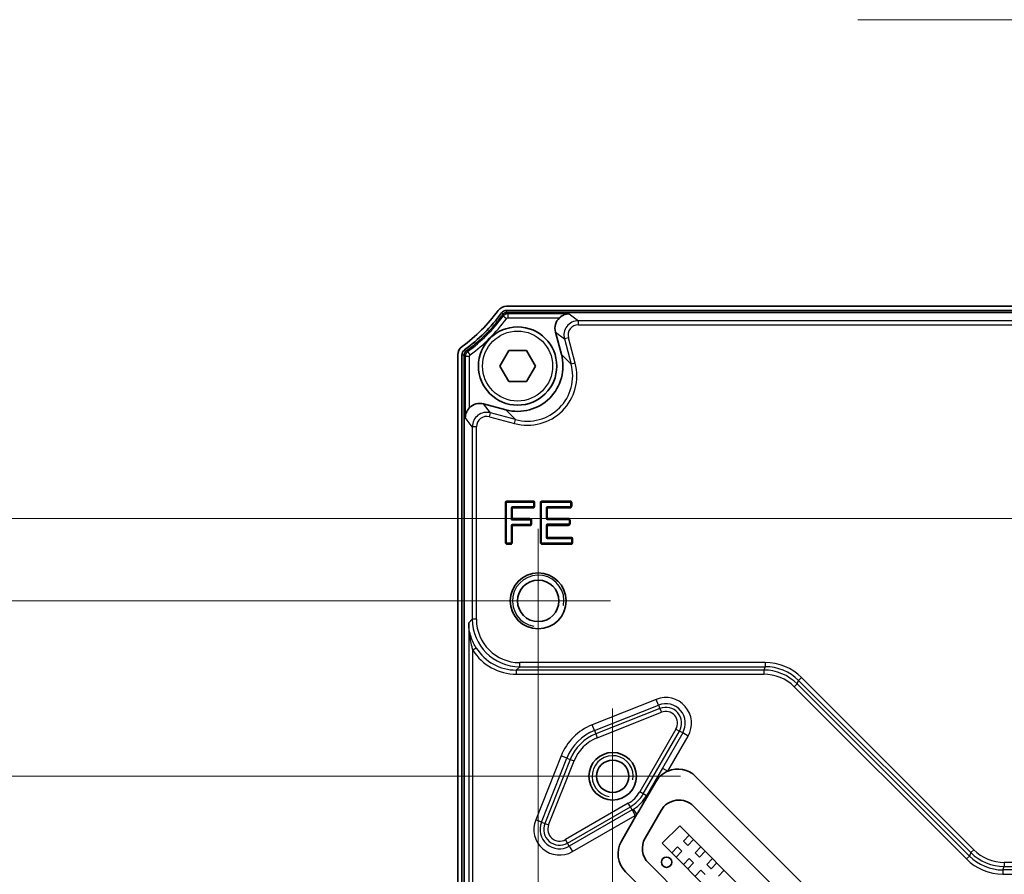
# Model space of a CAD drawing. Header units: millimetres. Extents: x 0 to 420, y 0 to 297.
# Tile 12 of 33: x 123 to 171, y 155 to 197. Entities that reach past the tile are written whole.
import ezdxf

# ---------------------------------------------------------------- set-up
doc = ezdxf.new("R2010")
doc.units = ezdxf.units.MM
for name, color, linetype, lineweight in [('Bemaßung (ISO)', 7, 'Continuous', 18), ('Mittelpunktmarkierung (ISO)', 7, 'Continuous', 18), ('Sichtbar (ISO)', 7, 'Continuous', 35), ('Sichtbar schmal (ISO)', 7, 'Continuous', 25), ('Symbol (ISO)', 7, 'Continuous', 18)]:
    doc.layers.add(name, color=color, linetype=linetype, lineweight=lineweight)
doc.styles.add('Notiztext (DIN)', font='isocpeur.ttf')
doc.dimstyles.new('Standard (DIN)', dxfattribs={"dimtxt": 3.5, "dimasz": 2.5, "dimexe": 1, "dimexo": 0, "dimgap": 0.7, "dimtad": 1, "dimtoh": 1, "dimrnd": 1e-08, "dimtxsty": 'Notiztext (DIN)', "dimcen": 0.09, "dimdle": 10, "dimclrd": 256, "dimclre": 256, "dimclrt": 256, "dimazin": 2, "dimtfac": 0.514286, "dimtdec": 4, "dimtmove": 0, "dimatfit": 3, "dimfxl": 1, "dimtolj": 1, "dimlwd": -1, "dimlwe": -1, "dimarcsym": 0})
doc.dimstyles.new('Standard - Methode 2a (DIN)$7', dxfattribs={"dimtxt": 3.5, "dimasz": 2.5, "dimexe": 3.175, "dimexo": 0.8, "dimgap": 0.8, "dimtad": 1, "dimtih": 1, "dimtoh": 1, "dimrnd": 1e-08, "dimtxsty": 'Notiztext (DIN)', "dimcen": 0.09, "dimdle": 10, "dimclrd": 256, "dimclre": 256, "dimclrt": 256, "dimazin": 2, "dimtfac": 1, "dimtmove": 0, "dimatfit": 3, "dimfxl": 1, "dimtolj": 1, "dimlwd": -1, "dimlwe": -1, "dimarcsym": 0})

# ---------------------------------------------------------------- blocks, each defined once
blk = doc.blocks.new('*D31')
at = {"layer": 'Bemaßung (ISO)', "transparency": 16777216}
for p, q in [((151.887, 159.861), (96.447, 159.861)), ((97.447, 123.173), (97.447, 157.361)), ((146.735, 120.673), (96.447, 120.673))]:
    blk.add_line(p, q, dxfattribs=at)
for points in [[(97.031, 157.361), (97.864, 157.361), (97.447, 159.861)], [(97.031, 123.173), (97.864, 123.173), (97.447, 120.673)]]:
    blk.add_solid(points, dxfattribs=at)
at = {"layer": 'Defpoints', "color": 0, "transparency": 16777216}
for p in [(97.447, 159.861), (151.887, 159.861), (146.735, 120.673)]:
    blk.add_point(p, dxfattribs=at)
at = {"layer": 'Bemaßung (ISO)', "transparency": 16777216, "insert": (92.547, 135.445), "char_height": 3.5, "attachment_point": 1, "rotation": 90, "style": 'Notiztext (DIN)'}
blk.add_mtext('\\A1;39,19', dxfattribs=at)
blk = doc.blocks.new('*D32')
at = {"layer": 'Bemaßung (ISO)', "transparency": 16777216}
for p, q in [((148.276, 168.373), (88.447, 168.373)), ((89.447, 123.173), (89.447, 165.873)), ((146.735, 120.673), (88.447, 120.673))]:
    blk.add_line(p, q, dxfattribs=at)
for points in [[(89.031, 165.873), (89.864, 165.873), (89.447, 168.373)], [(89.031, 123.173), (89.864, 123.173), (89.447, 120.673)]]:
    blk.add_solid(points, dxfattribs=at)
at = {"layer": 'Defpoints', "color": 0, "transparency": 16777216}
for p in [(89.447, 168.373), (148.276, 168.373), (146.735, 120.673)]:
    blk.add_point(p, dxfattribs=at)
at = {"layer": 'Bemaßung (ISO)', "transparency": 16777216, "insert": (84.547, 140.401), "char_height": 3.5, "attachment_point": 1, "rotation": 90, "style": 'Notiztext (DIN)'}
blk.add_mtext('\\A1;47,7', dxfattribs=at)
blk = doc.blocks.new('*D33')
at = {"layer": 'Bemaßung (ISO)', "transparency": 16777216}
for p, q in [((183.576, 172.373), (80.447, 172.373)), ((81.447, 123.173), (81.447, 169.873)), ((146.735, 120.673), (80.447, 120.673))]:
    blk.add_line(p, q, dxfattribs=at)
for points in [[(81.031, 169.873), (81.864, 169.873), (81.447, 172.373)], [(81.031, 123.173), (81.864, 123.173), (81.447, 120.673)]]:
    blk.add_solid(points, dxfattribs=at)
at = {"layer": 'Defpoints', "color": 0, "transparency": 16777216}
for p in [(81.447, 172.373), (183.576, 172.373), (146.735, 120.673)]:
    blk.add_point(p, dxfattribs=at)
at = {"layer": 'Bemaßung (ISO)', "transparency": 16777216, "insert": (76.547, 142.926), "char_height": 3.5, "attachment_point": 1, "rotation": 90, "style": 'Notiztext (DIN)'}
blk.add_mtext('\\A1;51,7', dxfattribs=at)
blk = doc.blocks.new('*D34')
at = {"layer": 'Bemaßung (ISO)', "transparency": 16777216}
for p, q in [((148.276, 168.373), (148.276, 109.373)), ((144.376, 123.033), (144.376, 109.373)), ((141.876, 110.373), (132.551, 110.373)), ((148.276, 110.373), (144.376, 110.373)), ((150.776, 110.373), (153.276, 110.373))]:
    blk.add_line(p, q, dxfattribs=at)
for points in [[(141.876, 110.79), (141.876, 109.957), (144.376, 110.373)], [(150.776, 110.79), (150.776, 109.957), (148.276, 110.373)]]:
    blk.add_solid(points, dxfattribs=at)
at = {"layer": 'Defpoints', "color": 0, "transparency": 16777216}
for p in [(148.276, 168.373), (144.376, 123.033), (148.276, 110.373)]:
    blk.add_point(p, dxfattribs=at)
at = {"layer": 'Bemaßung (ISO)', "transparency": 16777216, "insert": (133.251, 115.273), "char_height": 3.5, "attachment_point": 1, "style": 'Notiztext (DIN)'}
blk.add_mtext('\\A1;3,9', dxfattribs=at)
blk = doc.blocks.new('*D35')
at = {"layer": 'Bemaßung (ISO)', "transparency": 16777216}
for p, q in [((151.887, 159.861), (151.887, 101.373)), ((144.376, 123.033), (144.376, 101.373)), ((144.376, 102.373), (132.578, 102.373)), ((149.387, 102.373), (146.876, 102.373))]:
    blk.add_line(p, q, dxfattribs=at)
for points in [[(146.876, 102.79), (146.876, 101.957), (144.376, 102.373)], [(149.387, 102.79), (149.387, 101.957), (151.887, 102.373)]]:
    blk.add_solid(points, dxfattribs=at)
at = {"layer": 'Defpoints', "color": 0, "transparency": 16777216}
for p in [(151.887, 159.861), (144.376, 123.033), (151.887, 102.373)]:
    blk.add_point(p, dxfattribs=at)
at = {"layer": 'Bemaßung (ISO)', "transparency": 16777216, "insert": (133.278, 107.273), "char_height": 3.5, "attachment_point": 1, "style": 'Notiztext (DIN)'}
blk.add_mtext('\\A1;7,51', dxfattribs=at)
blk = doc.blocks.new('*D38')
at = {"layer": 'Bemaßung (ISO)', "transparency": 16777216}
for p, q in [((183.576, 172.373), (183.576, 77.373)), ((144.376, 123.033), (144.376, 77.373)), ((146.876, 78.373), (181.076, 78.373))]:
    blk.add_line(p, q, dxfattribs=at)
for points in [[(146.876, 78.79), (146.876, 77.957), (144.376, 78.373)], [(181.076, 78.79), (181.076, 77.957), (183.576, 78.373)]]:
    blk.add_solid(points, dxfattribs=at)
at = {"layer": 'Defpoints', "color": 0, "transparency": 16777216}
for p in [(183.576, 172.373), (144.376, 123.033), (183.576, 78.373)]:
    blk.add_point(p, dxfattribs=at)
at = {"layer": 'Bemaßung (ISO)', "transparency": 16777216, "insert": (160.038, 83.273), "char_height": 3.5, "attachment_point": 1, "style": 'Notiztext (DIN)'}
blk.add_mtext('\\A1;39,2', dxfattribs=at)

msp = doc.modelspace()

# ---------------------------------------------------------------- linework, layer by layer
at = {"layer": 'Mittelpunktmarkierung (ISO)', "linetype": 'Continuous'}
for p, q in [((148.2757, 171.8797), (148.2757, 164.8668)), ((151.7821, 168.3733), (144.7692, 168.3733)), ((151.8874, 163.145), (151.8874, 156.578)), ((155.1709, 159.8615), (148.6039, 159.8615))]:
    msp.add_line(p, q, dxfattribs=at)
at = {"layer": 'Sichtbar (ISO)'}
for p, q in [((198.0164, 182.6733), (146.7349, 182.6733)), ((146.7349, 182.4733), (198.0164, 182.4733)), ((149.401, 180.3414), (149.1109, 181.4243)), ((144.3757, 180.314), (144.3757, 123.0325)), ((144.5757, 123.0325), (144.5757, 180.314)), ((146.4096, 179.7733), (146.8427, 180.5233)), ((146.8427, 180.5233), (147.7087, 180.5233)), ((147.7087, 180.5233), (148.1417, 179.7733)), ((146.8427, 179.0233), (146.4096, 179.7733)), ((148.1417, 179.7733), (147.7087, 179.0233)), ((147.7087, 179.0233), (146.8427, 179.0233)), ((145.6246, 177.938), (146.7075, 177.6479)), ((146.7198, 173.122), (146.7198, 171.2246)), ((148.0178, 173.1719), (146.7698, 173.1719)), ((147.0324, 172.9383), (148.0178, 172.9383)), ((148.0678, 172.9883), (148.0678, 173.122)), ((148.4195, 173.122), (148.4195, 171.2246)), ((149.8151, 173.1719), (148.4695, 173.1719)), ((148.7321, 172.9383), (149.8151, 172.9383)), ((149.8651, 172.9883), (149.8651, 173.122)), ((146.9824, 172.3168), (146.9824, 172.8883)), ((148.6821, 172.3744), (148.6821, 172.8883)), ((146.9833, 172.3176), (146.9824, 172.3168)), ((147.8715, 172.3168), (146.9824, 172.3168)), ((146.9824, 171.2246), (146.9824, 172.0331)), ((146.9833, 172.3176), (147.0333, 172.3676)), ((147.0324, 172.0831), (147.8715, 172.0831)), ((147.9215, 172.1331), (147.9215, 172.2668)), ((148.6821, 171.4582), (148.6821, 172.0407)), ((149.7404, 172.3244), (148.7321, 172.3244)), ((148.7321, 172.0907), (149.7404, 172.0907)), ((149.7904, 172.1407), (149.7904, 172.2744)), ((146.7698, 171.1746), (146.9324, 171.1746)), ((148.4695, 171.1746), (149.8608, 171.1746)), ((149.8608, 171.4082), (148.7321, 171.4082)), ((149.9108, 171.2246), (149.9108, 171.3582)), ((153.5736, 158.888), (153.9818, 159.595)), ((155.914, 159.8513), (165.4537, 150.3115)), ((153.4623, 156.8599), (154.2388, 158.2048)), ((155.8119, 158.4119), (164.0143, 150.2095)), ((152.3122, 156.7096), (153.0667, 158.0165)), ((154.2916, 156.6088), (155.1401, 157.4573)), ((155.1401, 157.4573), (163.0597, 149.5377)), ((155.5998, 156.9977), (155.3169, 156.7149)), ((155.3169, 156.7149), (155.529, 156.5027)), ((155.8119, 156.7856), (155.529, 156.5027)), ((162.2112, 148.6892), (154.2916, 156.6088)), ((154.7512, 156.1492), (155.0341, 156.432)), ((154.9634, 155.937), (155.2462, 156.2199)), ((155.2462, 156.2199), (155.0341, 156.432)), ((156.1654, 156.432), (155.8826, 156.1492)), ((156.3776, 156.2199), (156.0947, 155.937)), ((155.3169, 155.5835), (155.5998, 155.8663)), ((155.8119, 155.6542), (155.5998, 155.8663)), ((155.8826, 156.1492), (156.0947, 155.937)), ((156.7311, 155.8663), (156.4483, 155.5835)), ((161.2552, 148.0188), (153.6212, 155.6528)), ((155.529, 155.3714), (155.8119, 155.6542)), ((155.8826, 155.0178), (156.1654, 155.3006)), ((156.3776, 155.0885), (156.1654, 155.3006)), ((156.4483, 155.5835), (156.6604, 155.3714)), ((156.9433, 155.6542), (156.6604, 155.3714)), ((157.2968, 155.3006), (157.014, 155.0178)), ((160.8273, 146.9053), (152.5077, 155.2249))]:
    msp.add_line(p, q, dxfattribs=at)
for centre, radius in [((147.2757, 179.7733), 1.9), ((148.2757, 168.3733), 1.3559), ((148.2757, 168.3733), 1.0065), ((151.8874, 159.8615), 1.1544), ((151.8874, 159.8615), 0.7835), ((154.5037, 155.6896), 0.25)]:
    msp.add_circle(centre, radius, dxfattribs=at)
for centre, radius, start, end in [((139.7957, 187.2533), 8.1, 306.20653, 323.79347), ((146.7349, 182.1733), 0.5, 90, 143.79347), ((146.7349, 182.1733), 0.3, 90, 143.79347), ((139.7957, 187.2533), 8.3, 306.20653, 323.79347), ((144.8757, 180.314), 0.5, 126.20653, 180), ((144.8757, 180.314), 0.3, 126.20653, 180), ((155.0442, 158.9816), 1.23, 45, 113.13687), ((155.1048, 157.7048), 1, 45, 150), ((153.3774, 156.0946), 1.23, 150, 225), ((154.3283, 156.3599), 1, 150, 225)]:
    msp.add_arc(centre, radius, start, end, dxfattribs=at)
for centre, major_axis, ratio, start_param, end_param in [((149.7874, 181.6049), (-0.5559, 0.4265), 0.9990761, 6.1317814, 7.1990367), ((147.2746, 179.7743), (1.5578, -1.5578), 0.9986314, 5.236581, 7.3297896), ((145.444, 177.2615), (-0.4265, 0.5559), 0.9990761, 5.3673339, 6.4345892), ((146.7698, 173.1219), (-0.0354, 0.0354), 0.9999239, 5.4978252, 7.0685454), ((147.0324, 172.8883), (-0.0354, 0.0354), 0.9999239, 5.4978252, 7.0685454), ((148.0178, 173.1219), (0.0354, 0.0354), 0.9999239, 5.4978252, 7.0685454), ((148.0178, 172.9883), (0.0354, -0.0354), 0.9999239, 5.4978252, 7.0685454), ((148.4695, 173.1219), (-0.0354, 0.0354), 0.9999239, 5.4978252, 7.0685454), ((148.7321, 172.8883), (-0.0354, 0.0354), 0.9999239, 5.4978252, 7.0685454), ((149.8151, 173.1219), (0.0354, 0.0354), 0.9999239, 5.4978252, 7.0685454), ((149.8151, 172.9883), (0.0354, -0.0354), 0.9999239, 5.4978252, 7.0685454), ((147.0324, 172.0331), (-0.0354, 0.0354), 0.9999239, 5.4978252, 7.0685454), ((147.8715, 172.2668), (0.0354, 0.0354), 0.9999239, 5.4978252, 7.0685454), ((147.8715, 172.1331), (0.0354, -0.0354), 0.9999239, 5.4978252, 7.0685454), ((148.7321, 172.3744), (-0.0354, -0.0354), 0.9999239, 5.4978252, 7.0685454), ((148.7321, 172.0407), (-0.0354, 0.0354), 0.9999239, 5.4978252, 7.0685454), ((149.7404, 172.2744), (0.0354, 0.0354), 0.9999239, 5.4978252, 7.0685454), ((149.7404, 172.1407), (0.0354, -0.0354), 0.9999239, 5.4978252, 7.0685454), ((146.7698, 171.2246), (-0.0354, -0.0354), 0.9999239, 5.4978252, 7.0685454), ((146.9324, 171.2246), (0.0354, -0.0354), 0.9999239, 5.4978252, 7.0685454), ((148.4695, 171.2246), (-0.0354, -0.0354), 0.9999239, 5.4978252, 7.0685454), ((148.7321, 171.4582), (-0.0354, -0.0354), 0.9999239, 5.4978252, 7.0685454), ((149.8608, 171.3582), (0.0354, 0.0354), 0.9999239, 5.4978252, 7.0685454), ((149.8608, 171.2246), (0.0354, -0.0354), 0.9999239, 5.4978252, 7.0685454)]:
    msp.add_ellipse(centre, major_axis=major_axis, ratio=ratio, start_param=start_param, end_param=end_param, dxfattribs=at)
for points, knots in [([(144.7982, 180.5107), (144.9643, 180.6326), (145.1248, 180.7601), (145.4376, 181.0284), (145.5894, 181.169), (145.8811, 181.4608), (146.0211, 181.612), (146.2889, 181.9241), (146.4162, 182.0844), (146.5382, 182.2508)], [16.87489788, 16.87489788, 16.87489788, 16.87489788, 16.93800908, 16.93800908, 17.00151084, 17.00151084, 17.06475443, 17.06475443, 17.12786564, 17.12786564, 17.12786564, 17.12786564]), ([(146.5382, 182.2508), (146.556, 182.2749), (146.5773, 182.2963), (146.6397, 182.3427), (146.685, 182.3618), (146.7456, 182.3716), (146.759, 182.3728), (146.7726, 182.3732), (146.775, 182.3732), (146.7775, 182.3733), (146.78, 182.3733)], [17.1278656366, 17.1278656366, 17.1278656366, 17.1278656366, 17.1310098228, 17.1310098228, 17.1360405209, 17.1360405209, 17.137459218, 17.137459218, 17.137459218, 17.1377187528, 17.1377187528, 17.1377187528, 17.1377187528]), ([(146.78, 182.3733), (147.4954, 182.3733), (148.1963, 182.3733), (149.6162, 182.3733), (150.3313, 182.3733), (152.4694, 182.3733), (153.8885, 182.3733), (156.7317, 182.3733), (158.1542, 182.3733), (163.8438, 182.3733), (168.1102, 182.3733), (177.1769, 182.3733), (181.9765, 182.3733), (189.0876, 182.3733), (191.3915, 182.3733), (194.4204, 182.3733), (195.1361, 182.3733), (196.5559, 182.3733), (197.2563, 182.3733), (197.9713, 182.3733)], [17.1377188, 17.1377188, 17.1377188, 17.1377188, 17.3509061, 17.3509061, 17.5640935, 17.5640935, 17.990732, 17.990732, 18.4173704, 18.4173704, 19.6974156, 19.6974156, 21.1373978, 21.1373978, 21.8304782, 21.8304782, 22.0437953, 22.0437953, 22.2568529, 22.2568529, 22.2568529, 22.2568529]), ([(149.7802, 182.3103), (149.6977, 182.3091), (149.6092, 182.292), (149.4839, 182.2399), (149.4434, 182.2182), (149.3686, 182.1686), (149.3342, 182.1411), (149.3022, 182.1103)], [0, 0, 0, 0, 0.028171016, 0.028171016, 0.042256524, 0.042256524, 0.055589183, 0.055589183, 0.055589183, 0.055589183]), ([(144.6757, 180.2689), (144.6757, 180.2989), (144.6802, 180.3286), (144.7029, 180.4026), (144.728, 180.4448), (144.771, 180.4887), (144.7813, 180.4978), (144.7923, 180.5063), (144.7942, 180.5078), (144.7962, 180.5092), (144.7982, 180.5107)], [16.8650447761, 16.8650447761, 16.8650447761, 16.8650447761, 16.8681781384, 16.8681781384, 16.8731915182, 16.8731915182, 16.8746396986, 16.8746396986, 16.8746396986, 16.8748978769, 16.8748978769, 16.8748978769, 16.8748978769]), ([(144.6757, 123.0776), (144.6757, 123.8769), (144.6757, 124.66), (144.6757, 126.2463), (144.6757, 127.0454), (144.6757, 129.4341), (144.6757, 131.0195), (144.6757, 134.1959), (144.6757, 135.7851), (144.6757, 142.1415), (144.6757, 146.9078), (144.6757, 157.037), (144.6757, 162.399), (144.6757, 170.3436), (144.6757, 172.9176), (144.6757, 176.3016), (144.6757, 177.1011), (144.6757, 178.6873), (144.6757, 179.47), (144.6757, 180.2689)], [11.1459106, 11.1459106, 11.1459106, 11.1459106, 11.3840979, 11.3840979, 11.6222853, 11.6222853, 12.0989238, 12.0989238, 12.5755623, 12.5755623, 14.0056074, 14.0056074, 15.6143396, 15.6143396, 16.38867, 16.38867, 16.6269871, 16.6269871, 16.8650448, 16.8650448, 16.8650448, 16.8650448]), ([(144.9386, 177.7467), (144.9079, 177.7147), (144.8803, 177.6803), (144.8307, 177.6056), (144.8091, 177.565), (144.757, 177.4397), (144.7398, 177.3513), (144.7387, 177.2688)], [0.126506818, 0.126506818, 0.126506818, 0.126506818, 0.139839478, 0.139839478, 0.153924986, 0.153924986, 0.182096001, 0.182096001, 0.182096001, 0.182096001]), ([(153.9818, 159.595), (154.0603, 159.7309), (154.1637, 159.8514), (154.346, 159.9964), (154.4112, 160.0387), (154.5062, 160.0881), (154.5334, 160.1009), (154.5609, 160.1127)], [0, 0, 0, 0, 0.047069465, 0.047069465, 0.070604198, 0.070604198, 0.079787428, 0.079787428, 0.079787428, 0.079787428]), ([(153.0667, 158.0165), (153.1215, 158.1114), (153.1872, 158.2243), (153.3456, 158.4961), (153.4691, 158.7069), (153.5736, 158.888)], [0.22304944, 0.22304944, 0.22304944, 0.22304944, 0.255927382, 0.255927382, 0.318662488, 0.318662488, 0.318662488, 0.318662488])]:
    msp.add_open_spline(points, degree=3, knots=knots, dxfattribs=at)
at = {"layer": 'Sichtbar schmal (ISO)'}
for p, q in [((146.7349, 182.3698), (146.7349, 182.4733)), ((146.5739, 182.2912), (146.4929, 182.3505)), ((146.7315, 182.0698), (146.5707, 182.1887)), ((146.8118, 182.1103), (146.8118, 182.3103)), ((149.7802, 182.3103), (146.8118, 182.3103)), ((146.8118, 182.1103), (149.3022, 182.1103)), ((149.7802, 182.3103), (150.2224, 181.9709)), ((194.5289, 181.9709), (150.2224, 181.9709)), ((150.2224, 181.771), (150.2224, 181.9709)), ((150.2224, 181.771), (194.5289, 181.771)), ((149.1109, 181.4243), (149.5465, 181.09)), ((149.7396, 181.1418), (149.5465, 181.09)), ((149.5465, 181.09), (149.8738, 179.8687)), ((150.0669, 179.9204), (149.7396, 181.1418)), ((144.7578, 180.475), (144.6985, 180.556)), ((144.5757, 180.314), (144.6791, 180.314)), ((144.9386, 180.2371), (144.7387, 180.2371)), ((144.7387, 180.2371), (144.7387, 177.2688)), ((144.9791, 180.3175), (144.8602, 180.4782)), ((144.9386, 177.7467), (144.9386, 180.2371)), ((149.8738, 179.8687), (149.401, 180.3414)), ((150.0669, 179.9204), (149.8738, 179.8687)), ((145.9589, 177.5024), (145.6246, 177.938)), ((145.078, 176.8265), (144.7387, 177.2688)), ((145.9071, 177.3093), (145.9589, 177.5024)), ((145.9071, 177.3093), (147.1285, 176.982)), ((147.1803, 177.1752), (145.9589, 177.5024)), ((146.7075, 177.6479), (147.1803, 177.1752)), ((145.278, 176.8265), (145.078, 176.8265)), ((145.078, 176.8265), (145.078, 167.4801)), ((145.278, 167.4801), (145.278, 176.8265)), ((147.1285, 176.982), (147.1803, 177.1752)), ((146.6689, 173.1228), (146.7189, 173.1228)), ((146.6689, 173.1228), (146.6689, 171.2237)), ((146.7189, 171.2237), (146.7189, 173.1228)), ((146.7189, 173.1228), (146.7198, 173.122)), ((148.0187, 173.2228), (146.7689, 173.2228)), ((146.7698, 173.1719), (146.7689, 173.1728)), ((146.7689, 173.1728), (148.0187, 173.1728)), ((147.0333, 172.9374), (147.0324, 172.9383)), ((147.0333, 172.8874), (147.0333, 172.9374)), ((148.0187, 172.9374), (147.0333, 172.9374)), ((148.0187, 173.1728), (148.0178, 173.1719)), ((148.0178, 172.9383), (148.0187, 172.9374)), ((148.0187, 173.2228), (148.0187, 173.1728)), ((148.0678, 173.122), (148.0687, 173.1228)), ((148.0687, 172.9874), (148.0678, 172.9883)), ((148.0687, 173.1228), (148.0687, 172.9874)), ((148.1187, 172.9874), (148.0687, 172.9874)), ((148.1187, 172.9874), (148.1187, 173.1228)), ((148.3686, 173.1228), (148.3686, 171.2237)), ((148.3686, 173.1228), (148.4186, 173.1228)), ((148.4186, 171.2237), (148.4186, 173.1228)), ((148.4186, 173.1228), (148.4195, 173.122)), ((149.8159, 173.2228), (148.4686, 173.2228)), ((148.4695, 173.1719), (148.4686, 173.1728)), ((148.4686, 173.1728), (149.8159, 173.1728)), ((148.733, 172.9374), (148.7321, 172.9383)), ((148.733, 172.8874), (148.733, 172.9374)), ((149.8159, 172.9374), (148.733, 172.9374)), ((149.8159, 173.1728), (149.8151, 173.1719)), ((149.8151, 172.9383), (149.8159, 172.9374)), ((149.8159, 173.2228), (149.8159, 173.1728)), ((149.8651, 173.122), (149.8659, 173.1228)), ((149.8659, 172.9874), (149.8651, 172.9883)), ((149.8659, 173.1228), (149.8659, 172.9874)), ((149.9159, 172.9874), (149.8659, 172.9874)), ((149.9159, 172.9874), (149.9159, 173.1228)), ((146.9824, 172.8883), (146.9833, 172.8874)), ((146.9833, 172.8874), (147.0333, 172.8874)), ((146.9833, 172.8874), (146.9833, 172.3176)), ((147.0333, 172.3676), (147.0333, 172.8874)), ((147.0333, 172.8874), (148.0187, 172.8874)), ((148.6821, 172.8883), (148.683, 172.8874)), ((148.683, 172.8874), (148.733, 172.8874)), ((148.683, 172.8874), (148.683, 172.3753)), ((148.733, 172.8874), (149.8159, 172.8874)), ((148.733, 172.3753), (148.733, 172.8874)), ((146.9824, 172.0331), (146.9833, 172.0322)), ((146.9833, 172.3176), (147.8723, 172.3176)), ((146.9833, 172.0322), (147.0333, 172.0322)), ((146.9833, 172.0322), (146.9833, 171.2237)), ((147.0333, 172.0822), (147.0324, 172.0831)), ((147.8723, 172.3676), (147.0333, 172.3676)), ((147.0333, 172.0322), (147.0333, 172.0822)), ((147.8723, 172.0822), (147.0333, 172.0822)), ((147.0333, 172.0322), (147.8723, 172.0322)), ((147.0333, 171.2237), (147.0333, 172.0322)), ((147.8723, 172.3176), (147.8715, 172.3168)), ((147.8715, 172.0831), (147.8723, 172.0822)), ((147.8723, 172.3676), (147.8723, 172.3176)), ((147.9215, 172.2668), (147.9223, 172.2676)), ((147.9223, 172.1322), (147.9215, 172.1331)), ((147.9223, 172.2676), (147.9223, 172.1322)), ((147.9723, 172.1322), (147.9223, 172.1322)), ((147.9723, 172.1322), (147.9723, 172.2676)), ((148.683, 172.3753), (148.6821, 172.3744)), ((148.6821, 172.0407), (148.683, 172.0399)), ((148.733, 172.3753), (148.683, 172.3753)), ((148.683, 172.0399), (148.733, 172.0399)), ((148.683, 172.0399), (148.683, 171.4591)), ((148.7321, 172.3244), (148.733, 172.3253)), ((148.733, 172.0898), (148.7321, 172.0907)), ((149.7412, 172.3753), (148.733, 172.3753)), ((148.733, 172.3253), (148.733, 172.3753)), ((148.733, 172.3253), (149.7412, 172.3253)), ((148.733, 172.0399), (148.733, 172.0898)), ((149.7412, 172.0898), (148.733, 172.0898)), ((148.733, 172.0399), (149.7412, 172.0399)), ((148.733, 171.4591), (148.733, 172.0399)), ((149.7412, 172.3253), (149.7404, 172.3244)), ((149.7404, 172.0907), (149.7412, 172.0898)), ((149.7412, 172.3753), (149.7412, 172.3253)), ((149.7904, 172.2744), (149.7912, 172.2753)), ((149.7912, 172.1398), (149.7904, 172.1407)), ((149.7912, 172.2753), (149.7912, 172.1398)), ((149.8412, 172.1398), (149.7912, 172.1398)), ((149.8412, 172.1398), (149.8412, 172.2753)), ((146.7198, 171.2246), (146.7189, 171.2237)), ((146.7689, 171.1737), (146.7698, 171.1746)), ((146.7689, 171.1237), (146.7689, 171.1737)), ((146.9333, 171.1737), (146.7689, 171.1737)), ((146.7689, 171.1237), (146.9333, 171.1237)), ((146.9324, 171.1746), (146.9333, 171.1737)), ((146.9833, 171.2237), (146.9824, 171.2246)), ((147.0333, 171.2237), (146.9833, 171.2237)), ((148.4186, 171.2237), (148.3686, 171.2237)), ((148.4195, 171.2246), (148.4186, 171.2237)), ((148.4686, 171.1737), (148.4695, 171.1746)), ((148.4686, 171.1237), (148.4686, 171.1737)), ((149.8617, 171.1737), (148.4686, 171.1737)), ((148.4686, 171.1237), (149.8617, 171.1237)), ((148.683, 171.4591), (148.6821, 171.4582)), ((148.733, 171.4591), (148.683, 171.4591)), ((148.7321, 171.4082), (148.733, 171.4091)), ((149.8617, 171.4591), (148.733, 171.4591)), ((148.733, 171.4091), (148.733, 171.4591)), ((148.733, 171.4091), (149.8617, 171.4091)), ((149.8617, 171.4091), (149.8608, 171.4082)), ((149.8608, 171.1746), (149.8617, 171.1737)), ((149.8617, 171.4591), (149.8617, 171.4091)), ((149.9108, 171.3582), (149.9117, 171.3591)), ((149.9117, 171.2237), (149.9108, 171.2246)), ((149.9117, 171.3591), (149.9117, 171.2237)), ((149.9617, 171.2237), (149.9117, 171.2237)), ((149.9617, 171.2237), (149.9617, 171.3591)), ((144.9036, 167.3057), (145.078, 167.4801)), ((144.9036, 167.3057), (144.9036, 126.2927)), ((145.278, 167.4801), (145.078, 167.4801)), ((145.2723, 166.0827), (145.1036, 165.9756)), ((145.1036, 126.2927), (145.1036, 165.9756)), ((147.3772, 165.1808), (147.3772, 165.3808)), ((159.2821, 165.3808), (147.3772, 165.3808)), ((159.2821, 165.3808), (159.2821, 165.1808)), ((147.213, 165.0166), (147.3772, 165.1808)), ((159.2141, 165.0166), (147.213, 165.0166)), ((147.213, 165.0166), (147.213, 164.8167)), ((147.213, 164.8167), (159.2141, 164.8167)), ((147.3772, 165.1808), (159.2821, 165.1808)), ((159.2821, 165.1808), (159.2141, 165.0166)), ((159.2141, 165.0166), (159.2141, 164.8167)), ((160.8399, 164.3432), (160.6985, 164.2019)), ((160.8399, 164.3432), (160.9079, 164.5074)), ((169.1931, 155.9901), (160.8399, 164.3432)), ((161.0493, 164.6488), (160.9079, 164.5074)), ((160.9079, 164.5074), (169.2611, 156.1543)), ((169.4024, 156.2956), (161.0493, 164.6488)), ((160.6985, 164.2019), (169.0517, 155.8487)), ((154.003, 163.5961), (150.8944, 162.3611)), ((154.1137, 163.3175), (154.003, 163.5961)), ((151.0051, 162.0825), (154.1137, 163.3175)), ((154.1783, 163.1547), (151.0698, 161.9197)), ((151.1436, 161.7339), (154.2521, 162.9689)), ((154.1137, 163.3175), (154.1783, 163.1547)), ((154.1783, 163.1547), (154.2521, 162.9689)), ((151.0051, 162.0825), (150.8944, 162.3611)), ((151.0051, 162.0825), (151.0698, 161.9197)), ((154.9587, 162.1514), (153.1993, 159.1041)), ((153.3724, 159.0041), (155.1318, 162.0514)), ((155.2835, 161.9638), (154.3013, 160.2626)), ((154.9587, 162.1514), (155.1318, 162.0514)), ((155.2835, 161.9638), (155.1318, 162.0514)), ((155.5431, 161.8139), (155.2835, 161.9638)), ((151.0698, 161.9197), (151.1436, 161.7339)), ((154.5609, 160.1127), (155.5431, 161.8139)), ((149.3878, 160.8546), (148.1528, 157.746)), ((148.4314, 157.6353), (149.6664, 160.7439)), ((149.8292, 160.6792), (148.5943, 157.5706)), ((148.78, 157.4968), (150.015, 160.6054)), ((149.6664, 160.7439), (149.3878, 160.8546)), ((149.6664, 160.7439), (149.8292, 160.6792)), ((149.8292, 160.6792), (150.015, 160.6054)), ((154.3013, 160.2626), (153.5241, 158.9165)), ((154.3013, 160.2626), (154.5609, 160.1127)), ((153.3724, 159.0041), (153.1993, 159.1041)), ((153.5241, 158.9165), (153.3724, 159.0041)), ((153.5241, 158.9165), (153.5736, 158.888)), ((152.6448, 158.5496), (149.5976, 156.7903)), ((149.6975, 156.6172), (152.7448, 158.3765)), ((152.8324, 158.2248), (149.7851, 156.4654)), ((152.7448, 158.3765), (152.6448, 158.5496)), ((152.8324, 158.2248), (152.7448, 158.3765)), ((152.8324, 158.2248), (152.9823, 157.9651)), ((153.0667, 158.0165), (152.9052, 158.2691)), ((148.4314, 157.6353), (148.1528, 157.746)), ((148.4314, 157.6353), (148.5943, 157.5706)), ((149.935, 156.2058), (152.9823, 157.9651)), ((148.5943, 157.5706), (148.78, 157.4968)), ((149.6975, 156.6172), (149.5976, 156.7903)), ((149.7851, 156.4654), (149.6975, 156.6172)), ((149.7851, 156.4654), (149.935, 156.2058)), ((169.4024, 156.2956), (169.2611, 156.1543)), ((169.1931, 155.9901), (169.0517, 155.8487)), ((169.2611, 156.1543), (169.1931, 155.9901)), ((170.8188, 155.3166), (170.8869, 155.4808)), ((197.5383, 155.3166), (170.8188, 155.3166)), ((170.8188, 155.3166), (170.8188, 155.1167)), ((197.3741, 155.6808), (170.8869, 155.6808)), ((170.8869, 155.6808), (170.8869, 155.4808)), ((170.8869, 155.4808), (197.3741, 155.4808)), ((170.8188, 155.1167), (197.5383, 155.1167))]:
    msp.add_line(p, q, dxfattribs=at)
msp.add_circle((147.2757, 179.7733), 1.7, dxfattribs=at)
for centre, radius, start, end in [((140.0033, 187.0456), 8.1682, 306.48467, 323.51533), ((140.0033, 187.0456), 8.3682, 306.48467, 323.51533), ((146.7689, 173.1228), 0.1, 90.00218, 179.99564), ((147.0333, 172.8874), 0.05, 90, 179.99564), ((148.0187, 173.1228), 0.1, 0.00218, 89.99564), ((148.0187, 172.9874), 0.1, 270.00218, 359.99564), ((148.4686, 173.1228), 0.1, 90.00218, 179.99564), ((148.733, 172.8874), 0.05, 90, 179.99564), ((149.8159, 173.1228), 0.1, 0.00218, 89.99564), ((149.8159, 172.9874), 0.1, 270.00218, 359.99564), ((147.0333, 172.0322), 0.05, 90, 179.99564), ((147.8723, 172.2676), 0.1, 0.00218, 89.99564), ((147.8723, 172.1322), 0.1, 270.00218, 359.99564), ((148.733, 172.3753), 0.05, 180, 269.99564), ((148.733, 172.0399), 0.05, 90, 179.99564), ((149.7412, 172.2753), 0.1, 0.00218, 89.99564), ((149.7412, 172.1399), 0.1, 270.00218, 359.99564), ((146.7689, 171.2237), 0.1, 180.00218, 269.99564), ((146.9333, 171.2237), 0.1, 270.00218, 359.99564), ((148.4686, 171.2237), 0.1, 180.00218, 269.99564), ((148.733, 171.4591), 0.05, 180, 269.99564), ((149.8617, 171.3591), 0.1, 0.00218, 89.99564), ((149.8617, 171.2237), 0.1, 270.00218, 359.99564), ((148.2757, 168.3733), 1.25, 350, 260), ((154.4633, 162.4374), 1.2469, 330, 111.66698), ((154.4633, 162.4374), 0.9471, 330, 111.66698), ((154.4633, 162.4374), 0.7718, 330, 111.66698), ((154.4633, 162.4374), 0.572, 330, 111.66698), ((151.8874, 159.8615), 2.6897, 111.66698, 158.33302), ((151.8874, 159.8615), 2.3899, 111.66698, 158.33302), ((151.8874, 159.8615), 2.2147, 111.66698, 158.33302), ((151.8874, 159.8615), 2.0148, 111.66698, 158.33302), ((151.8874, 159.8615), 1, 350, 260), ((151.8874, 159.8615), 1.5148, 300, 330), ((151.8874, 159.8615), 1.7147, 300, 330), ((151.8874, 159.8615), 1.8899, 302.58514, 330), ((151.8874, 159.8615), 1.8899, 300, 302.58514), ((149.3116, 157.2856), 1.2469, 158.33302, 300), ((149.3116, 157.2856), 0.9471, 158.33302, 300), ((151.8874, 159.8615), 2.1897, 300, 302.58514), ((149.3116, 157.2856), 0.7718, 158.33302, 300), ((149.3116, 157.2856), 0.572, 158.33302, 300)]:
    msp.add_arc(centre, radius, start, end, dxfattribs=at)
for centre, major_axis, ratio, start_param, end_param in [((150.2229, 181.2708), (-0.5556, 0.4263), 0.9996036, 5.3673339, 7.1990367), ((150.2229, 181.2708), (-0.397, 0.3047), 0.9990761, 5.3673339, 7.1990367), ((147.7471, 179.3018), (1.6994, -1.6994), 0.9986314, 5.236581, 7.3297896), ((147.7471, 179.3018), (1.5582, -1.5582), 0.9983831, 5.236581, 7.3297896), ((145.7781, 176.8261), (-0.4263, 0.5556), 0.9996036, 5.3673339, 7.1990367), ((145.7781, 176.8261), (-0.3047, 0.397), 0.9990761, 5.3673339, 7.1990367), ((146.7689, 173.1228), (-0.0354, 0.0354), 0.9997716, 5.4978252, 7.0685454), ((146.7689, 173.2228), (0, -0.05), 0.0000762, 0.0087267, 1.5708725), ((148.0187, 173.1228), (0.0354, 0.0354), 0.9997716, 5.4978252, 7.0685454), ((148.0187, 172.9874), (0.0354, -0.0354), 0.9997716, 5.4978252, 7.0685454), ((148.0187, 172.8874), (0, 0.05), 0.0000762, 0.0087267, 1.5708725), ((148.1187, 173.1228), (-0.05, 0), 0.0000762, 0.0087267, 1.5708725), ((148.4686, 173.1228), (-0.0354, 0.0354), 0.9997716, 5.4978252, 7.0685454), ((148.4686, 173.2228), (0, -0.05), 0.0000762, 0.0087267, 1.5708725), ((149.8159, 173.1228), (0.0354, 0.0354), 0.9997716, 5.4978252, 7.0685454), ((149.8159, 172.9874), (0.0354, -0.0354), 0.9997716, 5.4978252, 7.0685454), ((149.8159, 172.8874), (0, 0.05), 0.0000762, 0.0087267, 1.5708725), ((149.9159, 173.1228), (-0.05, 0), 0.0000762, 0.0087267, 1.5708725), ((147.8723, 172.2676), (0.0354, 0.0354), 0.9997716, 5.4978252, 7.0685454), ((147.8723, 172.1322), (0.0354, -0.0354), 0.9997716, 5.4978252, 7.0685454), ((147.8723, 172.0322), (0, 0.05), 0.0000762, 0.0087267, 1.5708725), ((147.9723, 172.2676), (-0.05, 0), 0.0000762, 0.0087267, 1.5708725), ((149.7412, 172.2753), (0.0354, 0.0354), 0.9997716, 5.4978252, 7.0685454), ((149.7412, 172.1399), (0.0354, -0.0354), 0.9997716, 5.4978252, 7.0685454), ((149.7412, 172.0399), (0, 0.05), 0.0000762, 0.0087267, 1.5708725), ((149.8412, 172.2753), (-0.05, 0), 0.0000762, 0.0087267, 1.5708725), ((146.6689, 171.2237), (0.05, 0), 0.0000762, 0.0087267, 1.5708725), ((146.7689, 171.2237), (-0.0354, -0.0354), 0.9997716, 5.4978252, 7.0685454), ((146.9333, 171.2237), (0.0354, -0.0354), 0.9997716, 5.4978252, 7.0685454), ((146.9333, 171.1237), (0, 0.05), 0.0000762, 0.0087267, 1.5708725), ((148.4686, 171.2237), (-0.0354, -0.0354), 0.9997716, 5.4978252, 7.0685454), ((149.8617, 171.3591), (0.0354, 0.0354), 0.9997716, 5.4978252, 7.0685454), ((149.8617, 171.2237), (0.0354, -0.0354), 0.9997716, 5.4978252, 7.0685454), ((149.8617, 171.1237), (0, 0.05), 0.0000762, 0.0087267, 1.5708725), ((149.9617, 171.3591), (-0.05, 0), 0.0000762, 0.0087267, 1.5708725), ((147.3787, 167.4815), (-1.6273, -1.6273), 0.999434, 5.4981298, 7.0682409), ((147.3787, 167.4815), (-1.4859, -1.4859), 0.999315, 5.4981298, 7.0682409), ((147.2148, 167.3176), (-1.769, -1.769), 0.999315, 6.0638769, 7.0682409), ((147.2148, 167.3176), (-1.6277, -1.6277), 0.999196, 6.0638769, 7.0682409), ((159.2814, 162.8799), (0.9571, 2.3106), 0.9995986, 5.8906282, 6.6757425), ((159.2135, 162.716), (0.8805, 2.1256), 0.9996683, 5.8906282, 6.6757425), ((159.2135, 162.716), (0.804, 1.9409), 0.9995986, 5.8906282, 6.6757425), ((159.2814, 162.8799), (0.8806, 2.1259), 0.9995288, 5.8906282, 6.6757425), ((170.8875, 157.7815), (-0.804, -1.9409), 0.9995986, 5.8906282, 6.6757425), ((170.8196, 157.6176), (-0.9571, -2.3106), 0.9995986, 5.8906282, 6.6757425), ((170.8196, 157.6176), (-0.8806, -2.1259), 0.9995288, 5.8906282, 6.6757425), ((170.8875, 157.7815), (-0.8805, -2.1256), 0.9996683, 5.8906282, 6.6757425)]:
    msp.add_ellipse(centre, major_axis=major_axis, ratio=ratio, start_param=start_param, end_param=end_param, dxfattribs=at)
for points in [[(146.5382, 182.2508), (146.5491, 182.2301), (146.5599, 182.2094), (146.5707, 182.1887)], [(146.8118, 182.3103), (146.8013, 182.3313), (146.7906, 182.3523), (146.78, 182.3733)], [(144.6757, 180.2689), (144.6967, 180.2583), (144.7177, 180.2477), (144.7387, 180.2371)], [(144.8602, 180.4782), (144.8395, 180.489), (144.8188, 180.4998), (144.7982, 180.5107)]]:
    msp.add_open_spline(points, degree=3, dxfattribs=at)
for points, knots in [([(146.8118, 182.3103), (146.7819, 182.3103), (146.7514, 182.3057), (146.6765, 182.2823), (146.6343, 182.2568), (146.5895, 182.2122), (146.5796, 182.2007), (146.5707, 182.1887)], [-0.0092956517, -0.0092956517, -0.0092956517, -0.0092956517, -0.0062961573, -0.0062961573, -0.0014969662, -0.0014969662, 0, 0, 0, 0]), ([(146.7315, 182.0698), (146.7344, 182.0738), (146.7377, 182.0776), (146.7527, 182.0925), (146.7667, 182.101), (146.7917, 182.1088), (146.8018, 182.1103), (146.8118, 182.1103)], [0, 0, 0, 0, 0.0014969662, 0.0014969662, 0.0062961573, 0.0062961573, 0.0092956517, 0.0092956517, 0.0092956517, 0.0092956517]), ([(144.8602, 180.4782), (144.8361, 180.4604), (144.8144, 180.4386), (144.768, 180.3752), (144.7493, 180.3296), (144.7398, 180.2671), (144.7387, 180.252), (144.7387, 180.2371)], [-0.0092956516, -0.0092956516, -0.0092956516, -0.0092956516, -0.0062961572, -0.0062961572, -0.0014969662, -0.0014969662, 0, 0, 0, 0]), ([(144.9386, 180.2371), (144.9386, 180.2421), (144.939, 180.2471), (144.9421, 180.2679), (144.9484, 180.2831), (144.9638, 180.3042), (144.9711, 180.3115), (144.9791, 180.3175)], [0, 0, 0, 0, 0.0014969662, 0.0014969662, 0.0062961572, 0.0062961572, 0.0092956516, 0.0092956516, 0.0092956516, 0.0092956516]), ([(144.9036, 167.3057), (144.9045, 167.1495), (144.9127, 166.9928), (144.9409, 166.7169), (144.9579, 166.596), (144.999, 166.3713), (145.022, 166.2668), (145.0658, 166.1), (145.0841, 166.0369), (145.1036, 165.9756)], [-0.14653046, -0.14653046, -0.14653046, -0.14653046, -0.0960155, -0.0960155, -0.05670853, -0.05670853, -0.02181097, -0.02181097, 0, 0, 0, 0]), ([(145.2723, 166.0827), (145.2364, 166.1392), (145.2028, 166.1972), (145.1222, 166.3506), (145.0797, 166.4467), (145.004, 166.6533), (144.9727, 166.7644), (144.9207, 167.0181), (144.9053, 167.1622), (144.9036, 167.3057)], [0, 0, 0, 0, 0.02181097, 0.02181097, 0.05670853, 0.05670853, 0.0960155, 0.0960155, 0.14653046, 0.14653046, 0.14653046, 0.14653046])]:
    msp.add_open_spline(points, degree=3, knots=knots, dxfattribs=at)

# ---------------------------------------------------------------- dimensions: what is measured, and where the dimension line sits
at = {"layer": 'Bemaßung (ISO)'}
for base, p1, p2, angle, override, picture, middle in [((81.4472, 172.3733), (146.7349, 120.6733), (183.5757, 172.3733), 90, {"dimtoh": 0, "dimdec": 2, "dimtp": 0, "dimtm": 0, "dimtdec": 4, "dimtofl": 0, "dimatfit": 1}, '*D33', (81.4472, 146.5133)), ((183.5757, 78.3733), (144.3757, 123.0325), (183.5757, 172.3733), 180, {"dimtoh": 0, "dimdec": 2, "dimtp": 0, "dimtm": 0, "dimtdec": 4, "dimtofl": 0, "dimatfit": 1}, '*D38', (163.9757, 78.3733)), ((89.4472, 168.3733), (146.7349, 120.6733), (148.2757, 168.3733), 90, {"dimtoh": 0, "dimdec": 2, "dimtp": 0, "dimtm": 0, "dimtdec": 4, "dimtofl": 0, "dimatfit": 1}, '*D32', (89.4472, 144.5133)), ((148.2757, 110.3733), (144.3757, 123.0325), (148.2757, 168.3733), 180, {"dimtoh": 0, "dimdec": 2, "dimtp": 0, "dimtm": 0, "dimtdec": 4, "dimtofl": 1, "dimatfit": 1}, '*D34', (135.9632, 110.3733)), ((97.4472, 159.8615), (146.7349, 120.6733), (151.8874, 159.8615), 90, {"dimtoh": 0, "dimdec": 2, "dimtp": 0, "dimtm": 0, "dimtdec": 4, "dimtofl": 0, "dimatfit": 1}, '*D31', (97.4472, 140.2574)), ((151.8874, 102.3733), (144.3757, 123.0325), (151.8874, 159.8615), 180, {"dimtoh": 0, "dimdec": 2, "dimtp": 0, "dimtm": 0, "dimtdec": 4, "dimtofl": 0, "dimatfit": 2}, '*D35', (136.8656, 102.3733))]:
    dim = msp.add_linear_dim(base=base, p1=p1, p2=p2, angle=angle, dimstyle='Standard (DIN)', override=override, dxfattribs=at)
    dim.commit()
    dim.dimension.update_dxf_attribs({"geometry": picture, "text_midpoint": middle, "dimtype": 160})

# ---------------------------------------------------------------- leaders
at = {"layer": 'Symbol (ISO)', "annotation_type": 0, "has_hookline": 1, "hookline_direction": 1, "text_width": 46.9}
msp.add_leader([(225.0282, 164.6598), (213.1772, 196.5859), (210.6772, 196.5859)], dimstyle='Standard - Methode 2a (DIN)$7', override={"dimgap": 0, "dimtad": 1}, dxfattribs=at)

doc.saveas('drawing.dxf')
